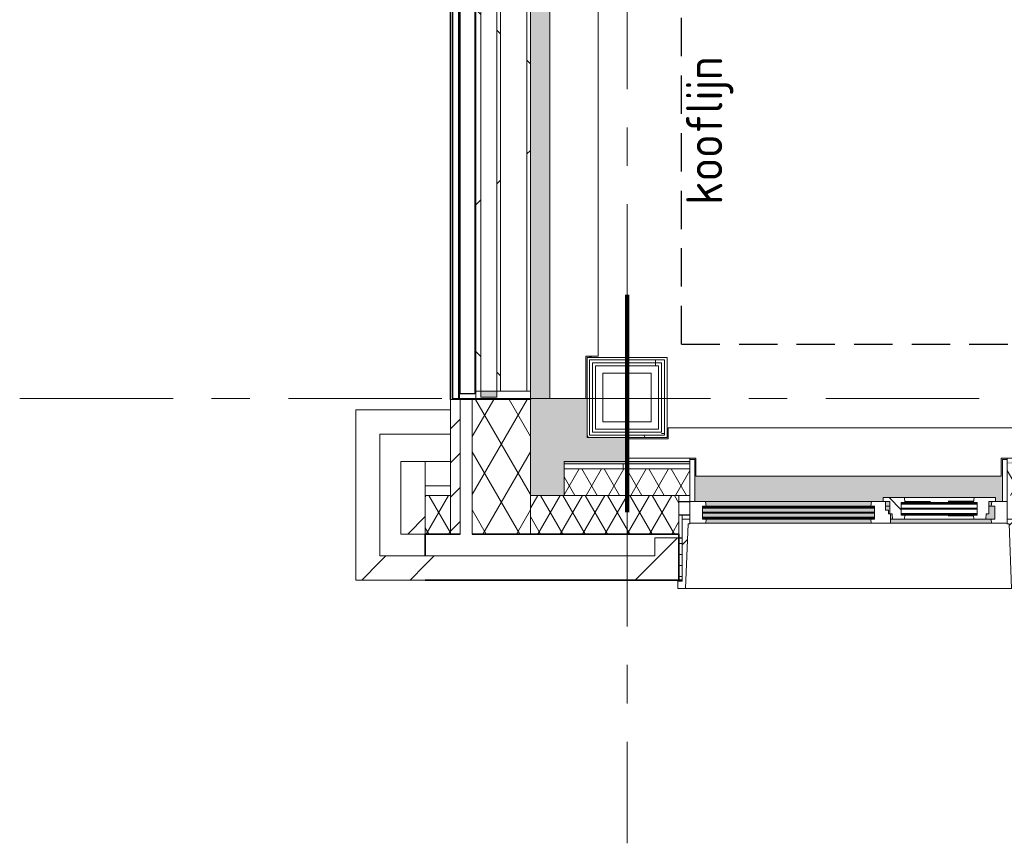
# Model space of a CAD drawing. Extents: x 3165 to 57695, y -7842 to 39081.
# Tile 69 of 248: x 35005 to 39077, y 989 to 4395. Entities that reach past the tile are written whole.
import ezdxf

# ---------------------------------------------------------------- set-up
doc = ezdxf.new("R2010")
doc.units = 0
doc.header["$LTSCALE"] = 50
for name, pattern in [('HIDDEN2', [4.7625, 3.175, -1.5875]), ('Onderlegger 3e verdieping$0$gestippeld', [6.35, 3.175, -3.175]), ('Onderlegger 3e verdieping$0$stramien', [22.225, 12.7, -3.175, 3.175, -3.175])]:
    doc.linetypes.add(name, pattern=pattern)
doc.layers.get('0').update_dxf_attribs({"linetype": 'CONTINUOUS'})
doc.layers.add('IWTEKST', color=2, linetype='CONTINUOUS')
for name, color, linetype, lineweight in [('Onderlegger 3e verdieping$0$A-DETL', 8, 'CONTINUOUS', 18), ('Onderlegger 3e verdieping$0$A-FLOR-OTLN', 8, 'CONTINUOUS', 18), ('Onderlegger 3e verdieping$0$A-FLOR-PATT', 8, 'CONTINUOUS', 18), ('Onderlegger 3e verdieping$0$A-GLAZ', 8, 'CONTINUOUS', 25), ('Onderlegger 3e verdieping$0$A-GLAZ-GLAS', 8, 'CONTINUOUS', 25), ('Onderlegger 3e verdieping$0$A-WALL', 8, 'CONTINUOUS', 25), ('Onderlegger 3e verdieping$0$A-WALL-MBNI', 8, 'CONTINUOUS', 25), ('Onderlegger 3e verdieping$0$A-WALL-PATT', 8, 'CONTINUOUS', 50), ('Onderlegger 3e verdieping$0$I-WALL', 8, 'CONTINUOUS', 25), ('Onderlegger 3e verdieping$0$S-GRID', 8, 'CONTINUOUS', 18)]:
    doc.layers.add(name, color=color, linetype=linetype, lineweight=lineweight)
doc.styles.get("Standard").update_dxf_attribs({"font": 'isocp.shx'})
pattern_1 = [(45, (400, -4e-13), (-565.685, 565.685), []), (45, (600, -6e-13), (-565.685, 565.685), [])]
pattern_2 = [(45, (-38432.93, -2253.2), (-212.132, 212.132), [])]
pattern_3 = [(0, (0, 0), (406.4, 101.6), [33.528, -271.272, 33.528, -271.272, -1625.6]), (0, (0, 0), (406.4, 101.6), [-609.6, 33.528, -576.072, 33.528, -271.272, -711.2]), (0, (0, 0), (406.4, 101.6), [-1524, 33.528, -169.672, 33.528, -474.472]), (120, (152.4, 50.8), (-291.18818, 301.15272), [33.528, -271.272, 33.528, -271.272, -1625.6]), (120, (152.4, 50.8), (-291.18818, 301.15272), [-609.6, 33.528, -576.072, 33.528, -271.272, -711.2]), (120, (152.4, 50.8), (-291.18818, 301.15272), [-1524, 33.528, -169.672, 33.528, -474.472]), (240, (203.2, 254), (-115.21182, -402.75272), [33.528, -271.272, 33.528, -271.272, -1625.6]), (240, (203.2, 254), (-115.21182, -402.75272), [-609.6, 33.528, -576.072, 33.528, -271.272, -711.2]), (240, (203.2, 254), (-115.21182, -402.75272), [-1524, 33.528, -169.672, 33.528, -474.472])]
pattern_4 = [(270, (37284.26, 2999.03), (500, 5e-13), []), (270, (37234.26, 2999.03), (500, 5e-13), []), (270, (37184.26, 2999.03), (500, 5e-13), []), (270, (37134.26, 2999.03), (500, 5e-13), [])]
pattern_5 = [(135, (3745.1, -36951.6), (-707.107, -707.107), []), (225, (3745.1, -36951.6), (707.107, -707.107), [])]

# ---------------------------------------------------------------- blocks, each defined once
blk = doc.blocks.new('Onderlegger 3e verdieping$0$31_KA_Houten kozijn metselwerkgevel met draaiend deel verdieping - 31_KA_Houten kozijn metselwerkgevel met draaiend deel verdieping-V243-Plotview 3e Verdieping - schaal 1 op 100')
at = {"layer": 'Onderlegger 3e verdieping$0$A-GLAZ'}
blk.add_hatch(color=256, dxfattribs=at).paths.add_polyline_path([(607, 150), (636.5, 150), (636.5, 323.5), (656.5, 323.5), (656.5, 328.5), (631.5, 328.5), (631.5, 255), (-631.5, 255), (-631.5, 328.5), (-656.5, 328.5), (-656.5, 323.5), (-636.5, 323.5), (-636.5, 150), (143, 150), (143, 166), (607, 166), (607, 164.5)], flags=0)
at = {"layer": 'Onderlegger 3e verdieping$0$A-GLAZ', "lineweight": 18}
h = blk.add_hatch(dxfattribs=at)
h.set_pattern_fill('FP_416', color=256, style=0, pattern_type=2)
h.set_pattern_definition(pattern_2)
h.paths.add_polyline_path([(-656.5, 150), (-636.5, 150), (-636.5, 323.5), (-656.5, 323.5), (-656.5, 249.3)], flags=0)
h.paths.add_polyline_path([(636.5, 150), (656.5, 150), (656.5, 323.5), (636.5, 323.5), (636.5, 249.3)], flags=0)
at = {"layer": 'Onderlegger 3e verdieping$0$A-GLAZ'}
h = blk.add_hatch(color=256, dxfattribs=at)
h.paths.add_polyline_path([(604.5, 77), (604.5, 129.8), (580, 129.8), (580, 99), (569.5, 99), (567.9, 77), (591.8, 77)], flags=0)
h.paths.add_polyline_path([(-76.8, 77), (107, 77), (107, 80.3), (-604.5, 80.3), (-604.5, 77), (-583.6, 77)], flags=0)
h.paths.add_polyline_path([(180.5, 77), (182.1, 77), (180.5, 99), (174, 99), (174, 77)], flags=0)
h.paths.add_polyline_path([(-588.8, 84.3), (107, 84.3), (107, 101.3), (-604.5, 101.3), (-604.5, 84.3), (-591.1, 84.3)], flags=0)
h.paths.add_polyline_path([(165, 99), (170, 99), (170, 129.8), (152.5, 129.8), (152.5, 114), (165, 114), (165, 101.3)], flags=0)
h.paths.add_polyline_path([(-586.9, 105.3), (107, 105.3), (107, 122.3), (-604.5, 122.3), (-604.5, 105.3), (-591.1, 105.3)], flags=0)
h.paths.add_polyline_path([(-595.7, 126.3), (107, 126.3), (107, 129.8), (-604.5, 129.8), (-604.5, 126.3)], flags=0)
h = blk.add_hatch(color=256, dxfattribs=at)
h.paths.add_polyline_path([(-589.5, 129.8), (92, 129.8), (94.3, 150), (-591.8, 150)], flags=0)
h.paths.add_polyline_path([(152.5, 129.8), (170, 129.8), (170, 150), (152.5, 150), (152.5, 145.8)], flags=0)
h.paths.add_polyline_path([(580, 129.8), (589.5, 129.8), (591.8, 150), (580, 150), (580, 145.8)], flags=0)
at = {"layer": 'Onderlegger 3e verdieping$0$A-GLAZ', "lineweight": 18}
h = blk.add_hatch(dxfattribs=at)
h.set_pattern_fill('FP_416', color=256, style=0, pattern_type=2)
h.set_pattern_definition(pattern_2)
h.paths.add_polyline_path([(-695.7, -210.1), (-673.9, -210.1), (-664.2, 56.9), (-656.5, 56.9), (-656.5, 76.9), (-688.5, 76.9), (-688.5, -180.1), (-706.5, -180.1), (-706.5, -210.1)], flags=0)
at = {"layer": 'Onderlegger 3e verdieping$0$A-GLAZ'}
h = blk.add_hatch(color=256, dxfattribs=at)
h.paths.add_polyline_path([(520.1, 60), (591.1, 60), (589.5, 77), (174, 77), (174, 60), (518.6, 60)], flags=0)
h.paths.add_polyline_path([(-591.1, 60), (93.6, 60), (92, 77), (-589.5, 77)], flags=0)
at = {"layer": 'Onderlegger 3e verdieping$0$A-GLAZ', "lineweight": 18}
h = blk.add_hatch(dxfattribs=at)
h.set_pattern_fill('FP_416', color=256, style=0, pattern_type=2)
h.set_pattern_definition(pattern_2)
h.paths.add_polyline_path([(706.5, -210.1), (706.5, -180.1), (688.5, -180.1), (688.5, 76.9), (656.5, 76.9), (656.5, 56.9), (664.2, 56.9), (673.9, -210.1)], flags=0)
for p, q in [((-656.5, 323.5), (-656.5, 328.5)), ((656.5, 328.5), (656.5, 323.5)), ((-636.5, 323.5), (-656.5, 323.5)), ((-656.5, 323.5), (-656.5, 150)), ((-636.5, 150), (-636.5, 323.5)), ((636.5, 323.5), (636.5, 150)), ((656.5, 323.5), (636.5, 323.5)), ((656.5, 150), (656.5, 323.5)), ((-656.5, 150), (-636.5, 150)), ((-591.8, 150), (-656.5, 150)), ((-656.5, 150), (-656.5, 60)), ((-604.5, 126.3), (-604.5, 129.8)), ((-604.5, 129.8), (-589.5, 129.8)), ((-604.5, 105.3), (-604.5, 122.3)), ((94.3, 150), (-591.8, 150)), ((-589.5, 129.8), (-591.8, 150)), ((-589.5, 129.8), (92, 129.8)), ((94.3, 150), (92, 129.8)), ((92, 129.8), (107, 129.8)), ((143, 150), (94.3, 150)), ((107, 129.8), (107, 126.3)), ((107, 122.3), (107, 105.3)), ((152.5, 114), (152.5, 150)), ((152.5, 129.8), (170, 129.8)), ((580, 129.8), (589.5, 129.8)), ((591.8, 150), (589.5, 129.8)), ((589.5, 129.8), (604.5, 129.8)), ((604.5, 129.8), (604.5, 77)), ((656.5, 150), (607, 150)), ((636.5, 150), (656.5, 150)), ((656.5, 60), (656.5, 150)), ((-688.5, 94.9), (-688.5, 76.9)), ((-604.5, 84.3), (-604.5, 101.3)), ((107, 101.3), (107, 84.3)), ((165, 114), (152.5, 114)), ((165, 99), (165, 114)), ((170, 99), (165, 99)), ((174, 60), (174, 99)), ((688.5, 76.9), (688.5, 94.9)), ((-656.5, 76.9), (-688.5, 76.9)), ((-688.5, 76.9), (-688.5, -180.1)), ((-673.9, -210.1), (-664.2, 56.9)), ((-664.2, 56.9), (-656.5, 56.9)), ((-656.5, 56.9), (-656.5, 76.9)), ((-656.5, 60), (-591.1, 60)), ((-604.5, 77), (-604.5, 80.3)), ((-589.5, 77), (-604.5, 77)), ((-591.1, 60), (-589.5, 77)), ((-591.1, 60), (93.6, 60)), ((92, 77), (-589.5, 77)), ((107, 77), (92, 77)), ((92, 77), (93.6, 60)), ((93.6, 60), (174, 60)), ((107, 80.3), (107, 77)), ((182.1, 77), (174, 77)), ((174, 60), (591.1, 60)), ((589.5, 77), (567.9, 77)), ((604.5, 77), (589.5, 77)), ((589.5, 77), (591.1, 60)), ((591.1, 60), (656.5, 60)), ((656.5, 76.9), (688.5, 76.9)), ((656.5, 56.9), (656.5, 76.9)), ((664.2, 56.9), (656.5, 56.9)), ((673.9, -210.1), (664.2, 56.9)), ((688.5, 76.9), (688.5, -180.1)), ((-688.5, -180.1), (-706.5, -180.1)), ((-706.5, -180.1), (-706.5, -210.1)), ((688.5, -180.1), (706.5, -180.1)), ((706.5, -180.1), (706.5, -210.1)), ((-706.5, -210.1), (-673.9, -210.1)), ((673.9, -210.1), (-673.9, -210.1)), ((706.5, -210.1), (673.9, -210.1))]:
    blk.add_line(p, q, dxfattribs=at)
blk = doc.blocks.new('Onderlegger 3e verdieping$0$31_KA_Houten kozijn metselwerkgevel triple glas - Type-9950171-Plotview 3e Verdieping - schaal 1 op 100')
at = {"layer": 'Onderlegger 3e verdieping$0$A-GLAZ'}
for points in [[(534.9, 0), (0, 0), (0, -4), (711.5, -3.4), (711.5, 0)], [(711.5, -21), (0, -21), (0, -25), (711.5, -25)], [(0, -42), (0, -46), (711.5, -46), (711.5, -42), (225.5, -42)]]:
    blk.add_hatch(color=256, dxfattribs=at).paths.add_polyline_path(points, flags=0)
at = {"layer": 'Onderlegger 3e verdieping$0$A-GLAZ', "lineweight": 18}
for p, q in [((711.5, 0), (0, 0)), ((0, 0), (0, -4)), ((711.5, -4), (711.5, 0)), ((0, -4), (711.5, -4)), ((711.5, -21), (0, -21)), ((0, -21), (0, -25)), ((0, -25), (711.5, -25)), ((711.5, -25), (711.5, -21)), ((711.5, -42), (0, -42)), ((0, -42), (0, -46)), ((0, -46), (711.5, -46)), ((711.5, -46), (711.5, -42))]:
    blk.add_line(p, q, dxfattribs=at)
blk = doc.blocks.new('Onderlegger 3e verdieping$0$31_KA_Houten kozijn draaiend deel metselwerkgevel - Type-V244-Plotview 3e Verdieping - schaal 1 op 100')
at = {"layer": 'Onderlegger 3e verdieping$0$A-GLAZ-GLAS', "lineweight": 18}
h = blk.add_hatch(dxfattribs=at)
h.set_pattern_fill('FP_417', color=256, style=0, pattern_type=2)
h.set_pattern_definition([(45, (-38602.9, -2403.2), (-707.107, 707.107), []), (135, (-38602.9, -2403.2), (-707.107, -707.107), [])])
h.paths.add_polyline_path([(397.8, -74), (399.5, -51), (410, -51), (410, 0), (437, 0), (437, 16), (349.3, 16), (347, -4.2), (362, -4.2), (362, -57), (347, -57), (348.6, -74), (372.1, -74)], flags=0)
h.paths.add_polyline_path([(61.4, -74), (62.6, -57), (48, -57), (48, -4.2), (63, -4.2), (60.7, 16), (-27, 16), (-27, 0), (0, 0), (0, -51), (10.5, -51), (12.2, -74)], flags=0)
at = {"layer": 'Onderlegger 3e verdieping$0$A-GLAZ', "lineweight": 18}
for p, q in [((60.7, 16), (-27, 16)), ((-27, 16), (-27, 0)), ((63, -4.2), (60.7, 16)), ((349.3, 16), (60.7, 16)), ((349.3, 16), (347, -4.2)), ((437, 16), (349.3, 16)), ((410, 0), (437, 0)), ((437, 0), (437, 16)), ((-27, 0), (0, 0)), ((0, 0), (0, -51)), ((48, -7.5), (48, -4.2)), ((48, -4.2), (63, -4.2)), ((48, -28.5), (48, -11.5)), ((48, -49.5), (48, -32.5)), ((63, -4.2), (347, -4.2)), ((347, -4.2), (362, -4.2)), ((362, -4.2), (362, -7.5)), ((362, -11.5), (362, -28.5)), ((362, -32.5), (362, -49.5)), ((410, -51), (410, 0)), ((0, -51), (10.5, -51)), ((10.5, -51), (12.2, -74)), ((12.2, -74), (61.4, -74)), ((48, -57), (48, -53.5)), ((63, -57), (48, -57)), ((61.4, -74), (63, -57)), ((61.4, -74), (348.6, -74)), ((347, -57), (63, -57)), ((362, -57), (347, -57)), ((347, -57), (348.6, -74)), ((348.6, -74), (397.8, -74)), ((362, -53.5), (362, -57)), ((397.8, -74), (399.5, -51)), ((399.5, -51), (410, -51))]:
    blk.add_line(p, q, dxfattribs=at)
at = {"layer": 'Onderlegger 3e verdieping$0$A-GLAZ', "linetype": 'Onderlegger 3e verdieping$0$gestippeld'}
blk.add_line((347.3, -60), (241.8, -60), dxfattribs=at)
at = {"layer": 'Onderlegger 3e verdieping$0$A-GLAZ-GLAS'}
for p, q in [((62.6, 0), (168.2, 0)), ((347.5, 0), (241.8, 0))]:
    blk.add_line(p, q, dxfattribs=at)
blk = doc.blocks.new('Onderlegger 3e verdieping$0$31_KA_Houten kozijn metselwerkgevel triple glas - Type-9950170-Plotview 3e Verdieping - schaal 1 op 100')
at = {"layer": 'Onderlegger 3e verdieping$0$A-GLAZ'}
for points in [[(277.4, 0), (0, 0), (0, -4), (314, -4), (314, 0)], [(277.4, -21), (0, -21), (0, -25), (314, -25), (314, -21)], [(314, -42), (0, -42), (0, -46), (314, -46)]]:
    blk.add_hatch(color=256, dxfattribs=at).paths.add_polyline_path(points, flags=0)
at = {"layer": 'Onderlegger 3e verdieping$0$A-GLAZ', "lineweight": 18}
for p, q in [((314, 0), (0, 0)), ((0, 0), (0, -4)), ((314, -4), (314, 0)), ((0, -4), (314, -4)), ((314, -21), (0, -21)), ((0, -21), (0, -25)), ((0, -25), (314, -25)), ((314, -25), (314, -21)), ((314, -42), (0, -42)), ((0, -42), (0, -46)), ((0, -46), (314, -46)), ((314, -46), (314, -42))]:
    blk.add_line(p, q, dxfattribs=at)
blk = doc.blocks.new('Onderlegger 3e verdieping$0$28_KA_prefab betonnen borstwering derde verdieping onder terras - 28_KA_prefab betonnen borstwering derde verdieping onder terras-10144312-Plotview 3e Verdieping - schaal 1 op 100')
at = {"layer": 'Onderlegger 3e verdieping$0$A-WALL-PATT', "lineweight": 25}
h = blk.add_hatch(color=256, dxfattribs=at)
h.paths.add_polyline_path([(37117.6, 2828.6), (37118.4, 4661.7), (37117.6, 4661.8), (37118.4, 6495), (37117.6, 6495.1), (37118.4, 8328.4), (37117.6, 8328.4), (37116.6, 2828.6)], flags=0)
h.paths.add_polyline_path([(37366.6, 2999), (37366.6, 3003.6), (37362.6, 3003.6), (37362.6, 2999)], flags=0)
h.paths.add_polyline_path([(37365.8, 4491.5), (37366.6, 4491.5), (37365.8, 4496.5), (37362.6, 4496.5), (37362.6, 4491.5)], flags=0)
h.paths.add_polyline_path([(37365.8, 4826.9), (37366.6, 4826.9), (37365.8, 4831.9), (37362.6, 4831.9), (37362.6, 4826.9)], flags=0)
h.paths.add_polyline_path([(37366.6, 6324.9), (37365.8, 6329.9), (37362.6, 6329.9), (37362.6, 6324.9), (37365.8, 6324.9)], flags=0)
h.paths.add_polyline_path([(37355.8, 6495), (37355.8, 6495.1), (37350.8, 6495)], flags=0)
h.paths.add_polyline_path([(37366.6, 6660.2), (37365.8, 6665.2), (37362.6, 6665.2), (37362.6, 6660.2), (37365.8, 6660.2)], flags=0)
h.paths.add_polyline_path([(37365.8, 8158.2), (37366.6, 8158.2), (37365.8, 8163.2), (37362.6, 8163.2), (37362.6, 8158.2)], flags=0)
h.paths.add_polyline_path([(37366.6, 8493.5), (37365.8, 8498.5), (37362.6, 8498.5), (37362.6, 8493.5), (37365.8, 8493.5)], flags=0)
h.paths.add_polyline_path([(37362.6, 9991.5), (37366.6, 9991.5), (37365.8, 9996.5), (37362.6, 9996.5), (37362.6, 9994)], flags=0)
h.paths.add_polyline_path([(37365.8, 10326.9), (37366.6, 10326.9), (37365.8, 10331.9), (37362.6, 10331.9), (37362.6, 10326.9)], flags=0)
h.paths.add_polyline_path([(37365.8, 11824.9), (37366.6, 11824.9), (37365.8, 11829.9), (37362.6, 11829.9), (37362.6, 11824.9)], flags=0)
h.paths.add_polyline_path([(37116.6, 12042.5), (37117.6, 12042.5), (37118.4, 13828.4), (37117.6, 13828.4), (37118.4, 15661.7), (37196.6, 15661.7), (37196.6, 17383.2), (37116.6, 17383.2), (37116.6, 12246.1)], flags=0)
h.paths.add_polyline_path([(37362.6, 12160.2), (37366.6, 12160.2), (37365.8, 12165.2), (37362.6, 12165.2)], flags=0)
h.paths.add_polyline_path([(37366.6, 13658.2), (37365.8, 13663.2), (37362.6, 13663.2), (37362.6, 13658.2), (37365.8, 13658.2)], flags=0)
h.paths.add_polyline_path([(37365.8, 13993.5), (37366.6, 13993.5), (37365.8, 13998.5), (37362.6, 13998.5), (37362.6, 13993.5)], flags=0)
h.paths.add_polyline_path([(37366.6, 15491.5), (37365.8, 15496.5), (37362.6, 15496.5), (37362.6, 15491.5)], flags=0)
h.paths.add_polyline_path([(37355.8, 15661.7), (37355.8, 15826.9), (37366.6, 15826.9), (37365.8, 15831.9), (37350.8, 15831.9), (37350.8, 15661.7)], flags=0)
at = {"layer": 'Onderlegger 3e verdieping$0$A-WALL-MBNI'}
blk.add_line((37366.6, 3003.6), (37366.6, 2999), dxfattribs=at)
blk = doc.blocks.new('Onderlegger 3e verdieping$0$31_KA_Houten vliesgevel met draaiend deel natuursteen gevel - 31_KA_Houten vliesgevel met draaiend deel natuursteen gevel-V259-Plotview 3e Verdieping - schaal 1 op 100')
at = {"layer": 'Onderlegger 3e verdieping$0$A-GLAZ'}
h = blk.add_hatch(color=256, dxfattribs=at)
h.paths.add_polyline_path([(916.6, 395), (916.6, 400), (746, 400), (746, 411), (741.5, 410), (741.5, 395), (809.5, 395)], flags=0)
h.paths.add_polyline_path([(916.6, 166.8), (916.6, 245), (-916.7, 245), (-916.7, 166), (916.6, 166)], flags=0)
h.paths.add_polyline_path([(-746.5, 411), (-751.5, 411), (-751.5, 404.2), (-916.7, 404.2), (-916.7, 399.2), (-746.5, 399.2), (-746.5, 404.2)], flags=0)
at = {"layer": 'Onderlegger 3e verdieping$0$A-GLAZ', "lineweight": 18}
h = blk.add_hatch(dxfattribs=at)
h.set_pattern_fill('FP_470', color=256, style=0, pattern_type=2)
h.set_pattern_definition([(135, (3745.05, -36951.6), (-212.132, -212.132), [])])
h.paths.add_polyline_path([(-886.7, -40), (-910.2, -40), (-910.2, 26), (-886.7, 26), (-886.7, 165), (-916.7, 165), (-916.7, -60), (-886.7, -60)], flags=0)
h = blk.add_hatch(dxfattribs=at)
h.set_pattern_fill('FP_471', color=256, style=0, pattern_type=2)
h.set_pattern_definition(pattern_5)
h.paths.add_polyline_path([(886.6, 165), (-886.7, 165), (-886.7, 150), (886.6, 150)], flags=0)
h = blk.add_hatch(dxfattribs=at)
h.set_pattern_fill('FP_471', color=256, style=0, pattern_type=2)
h.set_pattern_definition(pattern_5)
h.paths.add_polyline_path([(886.6, 41), (-886.7, 41), (-886.7, 26), (886.6, 26)], flags=0)
at = {"layer": 'Onderlegger 3e verdieping$0$A-GLAZ'}
h = blk.add_hatch(color=256, dxfattribs=at)
h.paths.add_polyline_path([(910.1, 26), (886.6, 26), (886.6, -40), (910.1, -40)], flags=0)
h.paths.add_polyline_path([(-886.7, 26), (-910.2, 26), (-910.2, -40), (-886.7, -40)], flags=0)
at = {"layer": 'Onderlegger 3e verdieping$0$A-GLAZ', "lineweight": 18}
h = blk.add_hatch(dxfattribs=at)
h.set_pattern_fill('FP_471', color=256, style=0, pattern_type=2)
h.set_pattern_definition(pattern_5)
h.paths.add_polyline_path([(886.6, -40), (-886.7, -40), (-886.7, -60), (886.6, -60)], flags=0)
at = {"layer": 'Onderlegger 3e verdieping$0$A-GLAZ'}
blk.add_hatch(color=256, dxfattribs=at).paths.add_polyline_path([(916.6, -155.6), (-916.7, -155.6), (-916.7, -158.6), (916.6, -158.6)], flags=0)
at = {"layer": 'Onderlegger 3e verdieping$0$A-GLAZ', "lineweight": 18}
for p, q in [((-746.5, 411), (-751.5, 411)), ((746, 411), (741.5, 411)), ((-916.7, 399.2), (-916.7, 404.2)), ((916.6, 400), (916.6, 395)), ((-916.7, 166), (-916.7, 245)), ((916.6, 245.2), (916.6, 166)), ((-916.7, 166), (916.6, 166)), ((-916.7, 165), (-916.7, -60)), ((-886.7, 165), (-916.7, 165)), ((-886.7, 26), (-886.7, 165)), ((886.6, 165), (-886.7, 165)), ((-886.7, 165), (-886.7, 150)), ((916.6, 165), (886.6, 165)), ((886.6, 165), (886.6, 26)), ((886.6, 150), (886.6, 165)), ((916.6, -60), (916.6, 165)), ((886.6, 150), (-886.7, 150)), ((-886.7, 150), (-886.7, 41)), ((-886.7, 150), (886.6, 150)), ((886.6, 41), (886.6, 150)), ((-886.7, 41), (886.6, 41)), ((886.6, 41), (-886.7, 41)), ((-886.7, 41), (-886.7, 26)), ((886.6, 26), (886.6, 41)), ((-910.2, -40), (-910.2, 26)), ((-910.2, 26), (-886.7, 26)), ((-886.7, 26), (886.6, 26)), ((-886.7, 26), (-886.7, -40)), ((886.6, 26), (910.1, 26)), ((886.6, -40), (886.6, 26)), ((910.1, 26), (910.1, -40)), ((-886.7, -40), (-910.2, -40)), ((-886.7, -60), (-886.7, -40)), ((886.6, -40), (-886.7, -40)), ((-886.7, -40), (-886.7, -60)), ((910.1, -40), (886.6, -40)), ((886.6, -40), (886.6, -60)), ((886.6, -60), (886.6, -40)), ((-916.7, -60), (-886.7, -60)), ((-916.7, -128.6), (-916.7, -60)), ((-886.7, -60), (886.6, -60)), ((886.6, -60), (916.6, -60)), ((916.6, -60), (916.6, -128.6)), ((-916.7, -131.6), (-916.7, -128.6)), ((916.6, -128.6), (-916.7, -128.6)), ((-916.7, -155.6), (-916.7, -131.6)), ((916.6, -131.6), (-916.7, -131.6)), ((-916.7, -155.6), (-916.7, -158.6)), ((916.6, -155.6), (-916.7, -155.6)), ((-916.7, -158.6), (916.6, -158.6)), ((916.6, -128.6), (916.6, -131.6)), ((916.6, -131.6), (916.6, -155.6)), ((916.6, -158.6), (916.6, -155.6))]:
    blk.add_line(p, q, dxfattribs=at)
at = {"layer": 'Onderlegger 3e verdieping$0$A-GLAZ'}
for p, q in [((-896.7, -125), (-896.7, -65)), ((-896.7, -65), (896.6, -65)), ((896.6, -65), (896.6, -125)), ((896.6, -125), (-896.7, -125))]:
    blk.add_line(p, q, dxfattribs=at)
blk = doc.blocks.new('Onderlegger 3e verdieping$0$vensterbank tweede verdieping2 - vensterbank tweede verdieping-12045771-Plotview 3e Verdieping - schaal 1 op 100')
at = {"layer": 'Onderlegger 3e verdieping$0$A-GLAZ', "lineweight": 18}
for p, q in [((37196.6, 8280.9), (37196.6, 2828.2)), ((37396.6, 3003.6), (37396.6, 4491.5)), ((37346.6, 2828.2), (37346.6, 3003.6)), ((37346.6, 3003.6), (37396.6, 3003.6)), ((37196.6, 2828.2), (37346.6, 2828.2)), ((39179.9, 2708.2), (37686.9, 2708.2)), ((37686.9, 2708.2), (37686.9, 2662.4)), ((37686.9, 2662.4), (37516.3, 2662.4)), ((37516.3, 2662.4), (37516.3, 2581.7)), ((37516.3, 2581.7), (37801.4, 2581.7)), ((37801.4, 2581.7), (37801.4, 2508.2)), ((39064.4, 2508.2), (39064.4, 2581.7)), ((39064.4, 2581.7), (39634.8, 2581.7)), ((37801.4, 2508.2), (39064.4, 2508.2))]:
    blk.add_line(p, q, dxfattribs=at)
blk = doc.blocks.new('Onderlegger 3e verdieping')
at = {"layer": 'Onderlegger 3e verdieping$0$A-FLOR-PATT', "lineweight": 5}
blk.add_hatch(color=256, dxfattribs=at).paths.add_polyline_path([(37256.6, 2428.2), (37256.6, 2568.2), (37516.6, 2568.2), (37516.3, 2667.4), (37351.6, 2667.4), (37350.8, 2828.4), (37116.6, 2828.4), (37116.6, 2428.2), (37118.4, 2428.2)], flags=0)
at = {"layer": 'Onderlegger 3e verdieping$0$A-WALL-PATT', "lineweight": 18}
h = blk.add_hatch(dxfattribs=at)
h.set_pattern_fill('FP_458', color=256, angle=60, style=0, pattern_type=2)
h.set_pattern_definition([(60, (0, 0), (-103.92305, 60), []), (120, (0, 0), (-103.92305, -60), [])])
h.paths.add_polyline_path([(36876.6, 2268.2), (37116.6, 2268.2), (37116.6, 2825.1), (36876.6, 2825.1), (36876.6, 2428.2)], flags=0)
h.paths.add_polyline_path([(37116.6, 15665), (37116.6, 17394.9), (36876.6, 17394.9), (36876.6, 15665), (36951.6, 15665)], flags=0)
h = blk.add_hatch(dxfattribs=at)
h.set_pattern_fill('FP_457', color=256, style=0, pattern_type=2)
h.set_pattern_definition([(45, (0, 0), (-70.71068, 70.71068), [])])
h.paths.add_polyline_path([(36826.6, 2268.2), (36826.6, 2825.1), (36786.6, 2825.1), (36786.6, 2268.2)], flags=0)
h.paths.add_polyline_path([(36786.6, 15665), (36826.6, 15665), (36826.6, 17105.2), (36786.6, 17105.2), (36786.6, 15710.5)], flags=0)
at = {"layer": 'Onderlegger 3e verdieping$0$A-WALL-PATT', "lineweight": 5}
h = blk.add_hatch(color=256, dxfattribs=at)
h.paths.add_polyline_path([(36921.6, 2825.1), (36921.6, 2828.4), (36818.2, 2828.4), (36818.2, 2825.1), (36918.6, 2825.1)], flags=0)
h.paths.add_polyline_path([(36921.6, 4661.7), (36921.6, 4661.7), (36918.6, 4661.7)], flags=0)
h.paths.add_polyline_path([(36921.6, 6495), (36921.6, 6495.1), (36918.6, 6495)], flags=0)
h.paths.add_polyline_path([(36823, 15661.7), (36921.6, 15661.7), (36921.6, 15665), (36818.2, 15665), (36818.2, 15661.7), (36820, 15661.7)], flags=0)
at = {"layer": 'Onderlegger 3e verdieping$0$A-WALL-PATT', "lineweight": 18}
h = blk.add_hatch(dxfattribs=at)
h.set_pattern_fill('FP_432', color=256, angle=90, style=0, pattern_type=2)
h.set_pattern_definition(pattern_4)
h.paths.add_polyline_path([(37374.1, 2976.5), (37659.4, 2976.5), (37659.4, 2989), (37361.6, 2989), (37361.6, 2976.5)], flags=0)
h = blk.add_hatch(dxfattribs=at)
h.set_pattern_fill('FP_432', color=256, angle=90, style=0, pattern_type=2)
h.set_pattern_definition(pattern_4)
h.paths.add_polyline_path([(37427.8, 2964), (37646.9, 2964), (37646.9, 2976.5), (37374.1, 2976.5), (37374.1, 2964), (37386.6, 2964)], flags=0)
h = blk.add_hatch(dxfattribs=at)
h.set_pattern_fill('FP_431', color=256, angle=-270, style=0, pattern_type=2)
h.set_pattern_definition([(180, (37681.93, 3033.2), (-1e-12, -500), []), (180, (37681.93, 3083.2), (-1e-12, -500), []), (180, (37681.93, 3133.2), (-1e-12, -500), []), (180, (37681.93, 3183.2), (-1e-12, -500), [])])
h.paths.add_polyline_path([(37671.9, 2677.4), (37671.9, 2989), (37659.4, 2989), (37659.4, 2677.4)], flags=0)
h = blk.add_hatch(dxfattribs=at)
h.set_pattern_fill('FP_1', color=256, angle=45, style=0, pattern_type=2)
h.set_pattern_definition(pattern_1)
h.paths.add_polyline_path([(36494.6, 2078.2), (36494.6, 2681.7), (36394.6, 2681.7), (36394.6, 2078.2)], flags=0)
h = blk.add_hatch(dxfattribs=at)
h.set_pattern_fill('FP_11', color=256, style=0, pattern_type=2)
h.set_pattern_definition(pattern_3)
h.paths.add_polyline_path([(37427.8, 2667.4), (37671.9, 2667.4), (37671.9, 2677.4), (37351.6, 2677.4), (37351.6, 2667.4)], flags=0)
h = blk.add_hatch(dxfattribs=at)
h.set_pattern_fill('FP_93', color=256, angle=45, style=0, pattern_type=2)
h.set_pattern_definition([(45, (400, -3e-13), (-565.685, 565.685), []), (45, (600, -4e-13), (-565.685, 565.685), [])])
h.paths.add_polyline_path([(36681.6, 2268.2), (36681.6, 2568.2), (36581.6, 2568.2), (36581.6, 2268.2)], flags=0)
h = blk.add_hatch(dxfattribs=at)
h.set_pattern_fill('FP_11', color=256, style=0, pattern_type=2)
h.set_pattern_definition(pattern_3)
h.paths.add_polyline_path([(54137, 2558.2), (54296.6, 2558.2), (54296.6, 2568.2), (53756.1, 2568.2), (53756.1, 2558.2), (53827.5, 2558.2)], flags=0)
h.paths.add_polyline_path([(51922.7, 2558.2), (52443.1, 2558.2), (52443.1, 2568.2), (51922.7, 2568.2)], flags=0)
h.paths.add_polyline_path([(50423.8, 2558.2), (50609.7, 2558.2), (50609.7, 2568.2), (50089.4, 2568.2), (50089.4, 2558.2), (50114.4, 2558.2)], flags=0)
h.paths.add_polyline_path([(48256.1, 2558.2), (48776.4, 2558.2), (48776.4, 2568.2), (48256.1, 2568.2)], flags=0)
h.paths.add_polyline_path([(46710.7, 2558.2), (46943.1, 2558.2), (46943.1, 2568.2), (46422.8, 2568.2), (46422.8, 2558.2)], flags=0)
h.paths.add_polyline_path([(44854.1, 2558.2), (45109.8, 2558.2), (45109.8, 2568.2), (44589.4, 2568.2), (44589.4, 2558.2)], flags=0)
h.paths.add_polyline_path([(43276.4, 2558.2), (43276.4, 2568.2), (42756.1, 2568.2), (42756.1, 2558.2), (42997.6, 2558.2)], flags=0)
h.paths.add_polyline_path([(41443.1, 2558.2), (41443.1, 2568.2), (40922.8, 2568.2), (40922.8, 2558.2), (41141, 2558.2)], flags=0)
h.paths.add_polyline_path([(39089.4, 2558.2), (39609.8, 2558.2), (39609.8, 2568.2), (39089.4, 2568.2)], flags=0)
h.paths.add_polyline_path([(37256.6, 2558.2), (37776.4, 2558.2), (37776.4, 2568.2), (37256.6, 2568.2)], flags=0)
h = blk.add_hatch(dxfattribs=at)
h.set_pattern_fill('FP_423', color=256, style=0, pattern_type=2)
h.set_pattern_definition([(90, (0, 0), (-300, 2e-14), [])])
h.paths.add_polyline_path([(54137, 2538.2), (54306.6, 2538.2), (54306.6, 2558.2), (53756.1, 2558.2), (53756.1, 2538.2), (53827.5, 2538.2)], flags=0)
h.paths.add_polyline_path([(52280.4, 2538.2), (52443.1, 2538.2), (52443.1, 2558.2), (51922.7, 2558.2), (51922.7, 2538.2), (51971, 2538.2)], flags=0)
h.paths.add_polyline_path([(50089.4, 2538.2), (50609.7, 2538.2), (50609.7, 2558.2), (50089.4, 2558.2)], flags=0)
h.paths.add_polyline_path([(48567.3, 2538.2), (48776.4, 2538.2), (48776.4, 2558.2), (48256.1, 2558.2), (48256.1, 2538.2), (48257.8, 2538.2)], flags=0)
h.paths.add_polyline_path([(46943.1, 2538.2), (46943.1, 2558.2), (46422.8, 2558.2), (46422.8, 2538.2), (46710.7, 2538.2)], flags=0)
h.paths.add_polyline_path([(44589.4, 2538.2), (45109.8, 2538.2), (45109.8, 2558.2), (44589.4, 2558.2)], flags=0)
h.paths.add_polyline_path([(42997.6, 2538.2), (43276.4, 2538.2), (43276.4, 2558.2), (42756.1, 2558.2), (42756.1, 2538.2)], flags=0)
h.paths.add_polyline_path([(41443.1, 2538.2), (41443.1, 2558.2), (40922.8, 2558.2), (40922.8, 2538.2), (41141, 2538.2)], flags=0)
h.paths.add_polyline_path([(39089.4, 2538.2), (39609.8, 2538.2), (39609.8, 2558.2), (39089.4, 2558.2)], flags=0)
h.paths.add_polyline_path([(37256.6, 2538.2), (37776.4, 2538.2), (37776.4, 2558.2), (37256.6, 2558.2)], flags=0)
h = blk.add_hatch(dxfattribs=at)
h.set_pattern_fill('FP_427', color=256, angle=60, style=0, pattern_type=2)
h.set_pattern_definition([(60, (45776.6, 2468.2), (-46.182, 80.0104), []), (120, (45869, 2468.2), (-92.382, 0.0104), [])])
h.paths.add_polyline_path([(54326.6, 2428.2), (54326.6, 2538.2), (53756.1, 2538.2), (53756.1, 2428.2), (54306.6, 2428.2)], flags=0)
h.paths.add_polyline_path([(51922.7, 2428.2), (52443.1, 2428.2), (52443.1, 2538.2), (51922.7, 2538.2), (51922.7, 2502.5)], flags=0)
h.paths.add_polyline_path([(50423.8, 2428.2), (50609.7, 2428.2), (50609.7, 2538.2), (50089.4, 2538.2), (50089.4, 2428.2), (50114.4, 2428.2)], flags=0)
h.paths.add_polyline_path([(48256.1, 2428.2), (48776.4, 2428.2), (48776.4, 2538.2), (48256.1, 2538.2), (48256.1, 2502.5)], flags=0)
h.paths.add_polyline_path([(46943.1, 2428.2), (46943.1, 2538.2), (46422.8, 2538.2), (46422.8, 2428.2), (46710.7, 2428.2)], flags=0)
h.paths.add_polyline_path([(45008.8, 2428.2), (45109.8, 2428.2), (45109.8, 2538.2), (44589.4, 2538.2), (44589.4, 2428.2), (44854.1, 2428.2)], flags=0)
h.paths.add_polyline_path([(42997.6, 2428.2), (43276.4, 2428.2), (43276.4, 2538.2), (42756.1, 2538.2), (42756.1, 2428.2)], flags=0)
h.paths.add_polyline_path([(41443.1, 2428.2), (41443.1, 2538.2), (40922.8, 2538.2), (40922.8, 2428.2), (41141, 2428.2)], flags=0)
h.paths.add_polyline_path([(39609.8, 2428.2), (39609.8, 2538.2), (39089.4, 2538.2), (39089.4, 2428.2), (39593.8, 2428.2)], flags=0)
h.paths.add_polyline_path([(37256.6, 2428.2), (37776.4, 2428.2), (37776.4, 2538.2), (37256.6, 2538.2), (37256.6, 2502.5)], flags=0)
h = blk.add_hatch(dxfattribs=at)
h.set_pattern_fill('FP_8', color=256, angle=60, style=0, pattern_type=2)
h.set_pattern_definition([(60, (45559.1, 2118.2), (-46.182, 80.0104), []), (120, (45651.5, 2118.2), (-92.382, 0.0104), [])])
h.paths.add_polyline_path([(54436.6, 2268.2), (54436.6, 2428.2), (53801.1, 2428.2), (53801.1, 2268.2), (53827.5, 2268.2)], flags=0)
h.paths.add_polyline_path([(51971, 2268.2), (52398.1, 2268.2), (52398.1, 2428.2), (51967.7, 2428.2), (51967.7, 2268.2)], flags=0)
h.paths.add_polyline_path([(50134.4, 2268.2), (50564.7, 2268.2), (50564.7, 2428.2), (50134.4, 2428.2)], flags=0)
h.paths.add_polyline_path([(46898.1, 2268.2), (46898.1, 2428.2), (46467.8, 2428.2), (46467.8, 2268.2), (46710.7, 2268.2)], flags=0)
h.paths.add_polyline_path([(48731.4, 2268.2), (48731.4, 2428.2), (48301.1, 2428.2), (48301.1, 2268.2), (48567.3, 2268.2)], flags=0)
h.paths.add_polyline_path([(45008.8, 2268.2), (45064.8, 2268.2), (45064.8, 2428.2), (44634.4, 2428.2), (44634.4, 2268.2), (44854.1, 2268.2)], flags=0)
h.paths.add_polyline_path([(42997.6, 2268.2), (43231.4, 2268.2), (43231.4, 2428.2), (42801.1, 2428.2), (42801.1, 2268.2)], flags=0)
h.paths.add_polyline_path([(41141, 2268.2), (41398.1, 2268.2), (41398.1, 2428.2), (40967.8, 2428.2), (40967.8, 2268.2)], flags=0)
h.paths.add_polyline_path([(39134.4, 2268.2), (39564.8, 2268.2), (39564.8, 2428.2), (39134.4, 2428.2), (39134.4, 2286)], flags=0)
h.paths.add_polyline_path([(37731.4, 2268.2), (37731.4, 2428.2), (37116.6, 2428.2), (37116.6, 2268.2), (37118.4, 2268.2)], flags=0)
h.paths.add_polyline_path([(36786.6, 2268.2), (36786.6, 2428.2), (36681.6, 2428.2), (36681.6, 2268.2)], flags=0)
h = blk.add_hatch(dxfattribs=at)
h.set_pattern_fill('FP_1', color=256, angle=45, style=0, pattern_type=2)
h.set_pattern_definition(pattern_1)
h.paths.add_polyline_path([(54596.6, 2078.2), (54686.6, 2078.2), (54686.6, 2178.2), (53901.1, 2178.2), (53901.1, 2253.2), (53801.1, 2253.2), (53801.1, 2078.2), (54436.6, 2078.2)], flags=0)
h.paths.add_polyline_path([(52398.1, 2078.2), (52398.1, 2253.2), (52298.1, 2253.2), (52298.1, 2178.2), (52067.7, 2178.2), (52067.7, 2253.2), (51967.7, 2253.2), (51967.7, 2078.2), (52280.4, 2078.2)], flags=0)
h.paths.add_polyline_path([(50423.8, 2078.2), (50564.7, 2078.2), (50564.7, 2253.2), (50464.7, 2253.2), (50464.7, 2178.2), (50234.4, 2178.2), (50234.4, 2253.2), (50134.4, 2253.2), (50134.4, 2078.2)], flags=0)
h.paths.add_polyline_path([(46467.8, 2078.2), (46898.1, 2078.2), (46898.1, 2253.2), (46798.1, 2253.2), (46798.1, 2178.2), (46567.8, 2178.2), (46567.8, 2253.2), (46467.8, 2253.2)], flags=0)
h.paths.add_polyline_path([(48731.4, 2078.2), (48731.4, 2253.2), (48631.4, 2253.2), (48631.4, 2178.2), (48401.1, 2178.2), (48401.1, 2253.2), (48301.1, 2253.2), (48301.1, 2078.2), (48567.3, 2078.2)], flags=0)
h.paths.add_polyline_path([(44854.1, 2078.2), (45064.8, 2078.2), (45064.8, 2253.2), (44964.8, 2253.2), (44964.8, 2178.2), (44734.4, 2178.2), (44734.4, 2253.2), (44634.4, 2253.2), (44634.4, 2078.2)], flags=0)
h.paths.add_polyline_path([(42997.6, 2078.2), (43231.4, 2078.2), (43231.4, 2253.2), (43131.4, 2253.2), (43131.4, 2178.2), (42901.1, 2178.2), (42901.1, 2253.2), (42801.1, 2253.2), (42801.1, 2078.2)], flags=0)
h.paths.add_polyline_path([(41398.1, 2078.2), (41398.1, 2253.2), (41298.1, 2253.2), (41298.1, 2178.2), (41067.8, 2178.2), (41067.8, 2253.2), (40967.8, 2253.2), (40967.8, 2078.2), (41141, 2078.2)], flags=0)
h.paths.add_polyline_path([(39284.4, 2078.2), (39564.8, 2078.2), (39564.8, 2253.2), (39464.8, 2253.2), (39464.8, 2178.2), (39234.4, 2178.2), (39234.4, 2253.2), (39134.4, 2253.2), (39134.4, 2078.2)], flags=0)
h.paths.add_polyline_path([(37731.4, 2078.2), (37731.4, 2253.2), (37631.4, 2253.2), (37631.4, 2178.2), (36681.6, 2178.2), (36681.6, 2078.2), (37118.4, 2078.2)], flags=0)
h = blk.add_hatch(dxfattribs=at)
h.set_pattern_fill('FP_9', color=256, style=0, pattern_type=2)
h.set_pattern_definition([(0, (36681.597, -4943.396), (0, 45.688), []), (90, (36681.6, -4943.4), (-105, 45.688), [45.688, -45.688])])
h.paths.add_polyline_path([(39134.4, 2078.2), (39134.4, 2253.2), (39121.4, 2253.2), (39121.4, 2078.2)], flags=0)
h.paths.add_polyline_path([(37737.3, 2078.2), (37744.4, 2078.2), (37744.4, 2253.2), (37731.4, 2253.2), (37731.4, 2078.2)], flags=0)
h = blk.add_hatch(dxfattribs=at)
h.set_pattern_fill('FP_1', color=256, angle=45, style=0, pattern_type=2)
h.set_pattern_definition(pattern_1)
h.paths.add_polyline_path([(36681.6, 2078.2), (36681.6, 2178.2), (36494.6, 2178.2), (36494.6, 2078.2), (36499.6, 2078.2)], flags=0)
at = {"layer": 'Onderlegger 3e verdieping$0$A-DETL', "lineweight": 100}
blk.add_line((37516.6, 2358.2), (37516.6, 3258.2), dxfattribs=at)
at = {"layer": 'Onderlegger 3e verdieping$0$A-FLOR-OTLN'}
for p, q in [((37516.6, 2662.4), (37516.6, 2667.4)), ((37516.6, 2667.4), (37516.6, 2662.4)), ((37681.9, 2678.2), (37686.9, 2678.2)), ((37516.6, 2568.2), (37516.6, 2581.9)), ((37516.6, 2581.9), (37516.6, 2568.2))]:
    blk.add_line(p, q, dxfattribs=at)
at = {"layer": 'Onderlegger 3e verdieping$0$A-WALL'}
for p, q in [((36786.6, 2825.1), (36786.6, 15665)), ((36818.2, 2828.4), (36818.2, 2825.1)), ((36921.6, 2828.4), (36921.6, 2825.1)), ((37116.6, 2828.4), (37116.6, 2825.1)), ((37731.4, 2403.2), (37776.4, 2403.2)), ((37731.4, 2348.1), (37776.4, 2348.1)), ((37731.4, 2253.2), (37744.4, 2253.2)), ((37744.4, 2078.2), (37731.4, 2078.2))]:
    blk.add_line(p, q, dxfattribs=at)
at = {"layer": 'Onderlegger 3e verdieping$0$A-WALL', "lineweight": 18}
for p, q in [((36786.6, 2825.1), (36786.6, 2268.2)), ((37116.6, 2825.1), (36786.6, 2825.1)), ((36826.6, 2825.1), (36826.6, 2268.2)), ((36876.6, 2825.1), (36876.6, 2268.2)), ((37116.6, 2268.2), (37116.6, 2825.1)), ((36786.6, 2781.7), (36394.6, 2781.7)), ((36394.6, 2781.7), (36394.6, 2078.2)), ((36494.6, 2681.7), (36786.6, 2681.7)), ((36494.6, 2178.2), (36494.6, 2681.7)), ((36786.6, 2428.2), (36681.6, 2428.2)), ((37256.6, 2428.2), (37116.6, 2428.2)), ((37731.4, 2268.2), (37731.4, 2428.2)), ((37731.4, 2253.2), (37631.4, 2253.2)), ((37631.4, 2178.2), (37631.4, 2253.2)), ((36494.6, 2178.2), (37631.4, 2178.2)), ((36394.6, 2078.2), (36681.6, 2078.2))]:
    blk.add_line(p, q, dxfattribs=at)
at = {"layer": 'Onderlegger 3e verdieping$0$A-WALL', "lineweight": 35}
for p, q in [((36681.6, 2268.2), (36681.6, 2178.2)), ((36826.6, 2268.2), (36681.6, 2268.2)), ((37731.4, 2268.2), (36876.6, 2268.2)), ((37731.4, 2078.2), (37731.4, 2268.2)), ((36681.6, 2078.2), (37731.4, 2078.2))]:
    blk.add_line(p, q, dxfattribs=at)
at = {"layer": 'Onderlegger 3e verdieping$0$I-WALL', "lineweight": 18}
for p, q in [((37681.9, 2999), (37351.6, 2999)), ((37351.6, 2999), (37351.6, 2667.4)), ((37671.9, 2989), (37361.6, 2989)), ((37361.6, 2989), (37361.6, 2677.4)), ((37659.4, 2976.5), (37374.1, 2976.5)), ((37374.1, 2976.5), (37374.1, 2689.9)), ((37659.4, 2976.5), (37659.4, 2689.9)), ((37671.9, 2989), (37671.9, 2677.4)), ((37681.9, 2667.4), (37681.9, 2999)), ((37646.9, 2964), (37386.6, 2964)), ((37386.6, 2964), (37386.6, 2702.4)), ((37416.6, 2934), (37616.9, 2934)), ((37416.6, 2732.4), (37416.6, 2934)), ((37616.9, 2934), (37616.9, 2732.4)), ((37646.9, 2964), (37646.9, 2702.4)), ((37616.9, 2732.4), (37416.6, 2732.4)), ((37659.4, 2689.9), (37374.1, 2689.9)), ((37646.9, 2702.4), (37386.6, 2702.4)), ((37351.6, 2667.4), (37681.9, 2667.4)), ((37671.9, 2677.4), (37361.6, 2677.4)), ((36581.6, 2568.2), (36581.6, 2268.2)), ((36786.6, 2568.2), (36581.6, 2568.2)), ((36681.6, 2268.2), (36681.6, 2568.2)), ((37776.4, 2568.2), (37256.6, 2568.2)), ((37256.6, 2568.2), (37256.6, 2428.2)), ((37256.6, 2558.2), (37776.4, 2558.2)), ((37256.6, 2538.2), (37776.4, 2538.2)), ((36681.6, 2468.2), (36786.6, 2468.2)), ((37256.6, 2428.2), (37776.4, 2428.2)), ((36581.6, 2268.2), (36681.6, 2268.2))]:
    blk.add_line(p, q, dxfattribs=at)
at = {"layer": 'Onderlegger 3e verdieping$0$S-GRID', "linetype": 'Onderlegger 3e verdieping$0$stramien'}
for p, q in [((37516.6, 38080.6), (37516.6, 989.5)), ((35004.5, 2828.2), (56107.8, 2828.2))]:
    blk.add_line(p, q, dxfattribs=at)
at = {"layer": 'Onderlegger 3e verdieping$0$A-GLAZ'}
for name, p in [('Onderlegger 3e verdieping$0$vensterbank tweede verdieping2 - vensterbank tweede verdieping-12045771-Plotview 3e Verdieping - schaal 1 op 100', (0, 0)), ('Onderlegger 3e verdieping$0$31_KA_Houten kozijn metselwerkgevel met draaiend deel verdieping - 31_KA_Houten kozijn metselwerkgevel met draaiend deel verdieping-V243-Plotview 3e Verdieping - schaal 1 op 100', (38432.9, 2253.2)), ('Onderlegger 3e verdieping$0$31_KA_Houten kozijn draaiend deel metselwerkgevel - Type-V244-Plotview 3e Verdieping - schaal 1 op 100', (38602.9, 2403.2)), ('Onderlegger 3e verdieping$0$31_KA_Houten kozijn metselwerkgevel triple glas - Type-9950171-Plotview 3e Verdieping - schaal 1 op 100', (37828.4, 2379.5)), ('Onderlegger 3e verdieping$0$31_KA_Houten kozijn metselwerkgevel triple glas - Type-9950170-Plotview 3e Verdieping - schaal 1 op 100', (38650.9, 2395.7))]:
    blk.add_blockref(name, p, dxfattribs=at)
at = {"layer": 'Onderlegger 3e verdieping$0$A-GLAZ', "rotation": 269.9999999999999}
blk.add_blockref('Onderlegger 3e verdieping$0$31_KA_Houten vliesgevel met draaiend deel natuursteen gevel - 31_KA_Houten vliesgevel met draaiend deel natuursteen gevel-V259-Plotview 3e Verdieping - schaal 1 op 100', (36951.6, 3745.1), dxfattribs=at)
at = {"layer": 'Onderlegger 3e verdieping$0$A-WALL-MBNI'}
blk.add_blockref('Onderlegger 3e verdieping$0$28_KA_prefab betonnen borstwering derde verdieping onder terras - 28_KA_prefab betonnen borstwering derde verdieping onder terras-10144312-Plotview 3e Verdieping - schaal 1 op 100', (0, 0), dxfattribs=at)

msp = doc.modelspace()

# ---------------------------------------------------------------- linework, layer by layer
at = {"color": 8, "linetype": 'HIDDEN2'}
for q in [(37741.6, 17383.2), (53791.6, 3053.2)]:
    msp.add_line((37741.6, 3053.2), q, dxfattribs=at)

# ---------------------------------------------------------------- block references
msp.add_blockref('Onderlegger 3e verdieping', (0, 0))

# ---------------------------------------------------------------- texts
at = {"layer": 'IWTEKST', "insert": (37760.8, 3629.3), "char_height": 150, "width": 3405, "attachment_point": 1, "rotation": 90}
msp.add_mtext('kooflijn', dxfattribs=at)

doc.saveas('drawing.dxf')
